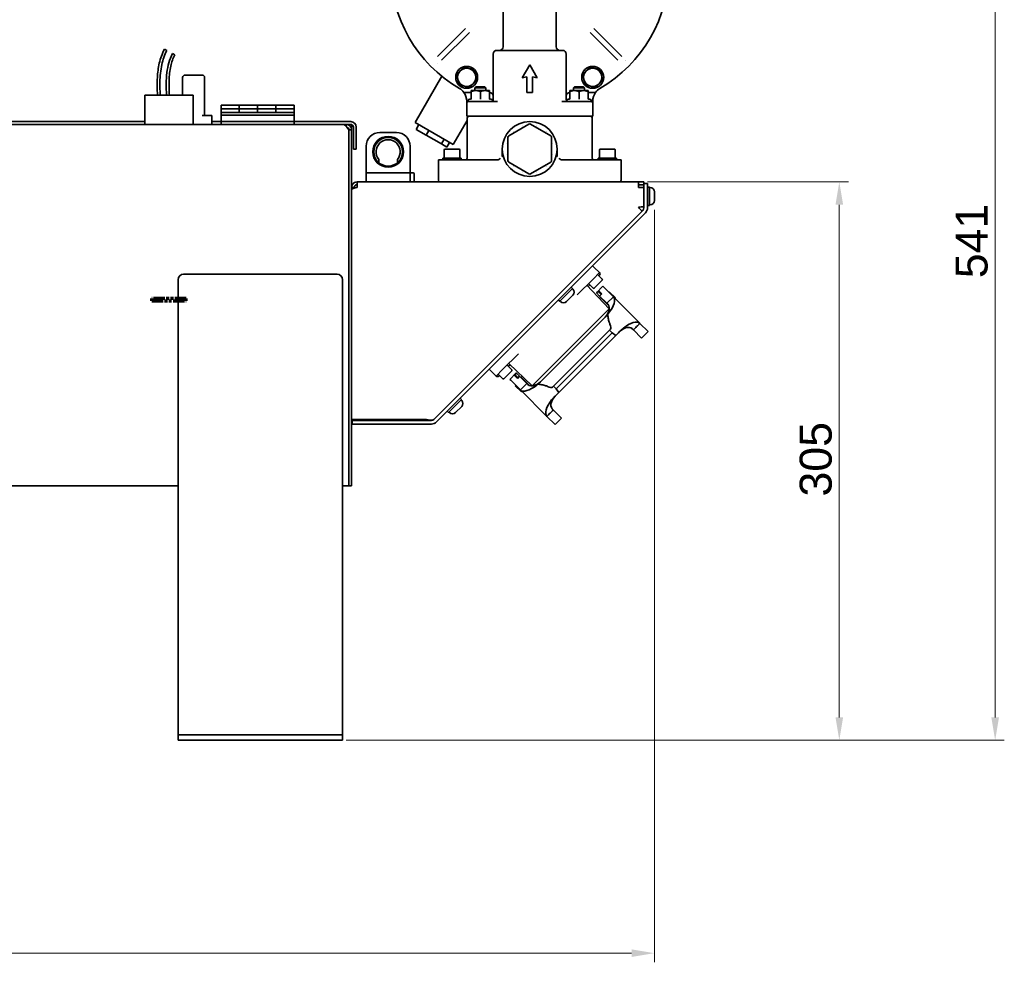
# Model space of a CAD drawing. Header units: millimetres. Extents: x 0 to 2970, y 0 to 2100.
# Tile 32 of 41: x 1225 to 1764, y 1173 to 1689. Entities that reach past the tile are written whole.
import ezdxf

# ---------------------------------------------------------------- set-up
doc = ezdxf.new("R2010")
doc.units = ezdxf.units.MM
doc.header["$LTSCALE"] = 5
doc.linetypes.add('DOUBLE_DASH_CHAIN', pattern=[1.2403, 0.6614, -0.0827, 0.1654, -0.0827, 0.1654, -0.0827])
doc.layers.add('Quote(ISO)', color=7, linetype='Continuous', lineweight=25, true_color=0x80ff00)
doc.layers.add('Spigoli visibili(ISO)', color=7, linetype='Continuous', lineweight=35)
doc.layers.add('Tratto-punto-punto(ISO)', color=7, linetype='DOUBLE_DASH_CHAIN', lineweight=70)
doc.styles.add('Corrente-BSI', font='arial.ttf')
doc.dimstyles.new('DEFAULT-ISO', dxfattribs={"dimscale": 5, "dimtxt": 3.5, "dimasz": 2.5, "dimexe": 1, "dimexo": 1, "dimgap": 0.762, "dimtad": 1, "dimtoh": 1, "dimrnd": 1e-08, "dimtxsty": 'Corrente-BSI', "dimcen": 0.09, "dimdle": 10, "dimclrd": 7, "dimclre": 7, "dimclrt": 7, "dimazin": 2, "dimtfac": 0.571429, "dimtmove": 0, "dimatfit": 3, "dimfxl": 1, "dimtolj": 1, "dimlwd": 5, "dimlwe": 5, "dimarcsym": 0})

# ---------------------------------------------------------------- blocks, each defined once
blk = doc.blocks.new('*D15')
at = {"layer": 'Defpoints', "color": 0, "linetype": 'Continuous', "transparency": 16777216}
for p in [(1528.83, 1835.77), (1758.83, 1835.77), (1398.5, 1294.87)]:
    blk.add_point(p, dxfattribs=at)
at = {"layer": 'Quote(ISO)', "color": 7, "linetype": 'Continuous', "lineweight": 5, "transparency": 16777216}
for p, q in [((1533.83, 1835.77), (1763.83, 1835.77)), ((1758.83, 1307.37), (1758.83, 1823.27)), ((1403.5, 1294.87), (1763.83, 1294.87))]:
    blk.add_line(p, q, dxfattribs=at)
at = {"layer": 'Quote(ISO)', "color": 7, "linetype": 'Continuous', "transparency": 16777216}
for points in [[(1756.75, 1823.27), (1760.92, 1823.27), (1758.83, 1835.77)], [(1756.75, 1307.37), (1760.92, 1307.37), (1758.83, 1294.87)]]:
    blk.add_solid(points, dxfattribs=at)
at = {"layer": 'Quote(ISO)', "color": 7, "linetype": 'Continuous', "lineweight": 9, "transparency": 16777216, "insert": (1737.15, 1547.67), "char_height": 17.5, "attachment_point": 1, "rotation": 90, "style": 'Corrente-BSI'}
blk.add_mtext('\\A1;541', dxfattribs=at)
blk = doc.blocks.new('*D16')
at = {"layer": 'Defpoints', "color": 0, "linetype": 'Continuous', "transparency": 16777216}
for p in [(804, 1618.37), (1572.25, 1590.16), (804, 1178.37)]:
    blk.add_point(p, dxfattribs=at)
at = {"layer": 'Quote(ISO)', "color": 7, "linetype": 'Continuous', "lineweight": 5, "transparency": 16777216}
for p, q in [((804, 1613.37), (804, 1173.37)), ((1572.25, 1585.16), (1572.25, 1173.37)), ((1559.75, 1178.37), (816.5, 1178.37))]:
    blk.add_line(p, q, dxfattribs=at)
at = {"layer": 'Quote(ISO)', "color": 7, "linetype": 'Continuous', "transparency": 16777216}
for points in [[(816.5, 1180.45), (816.5, 1176.28), (804, 1178.37)], [(1559.75, 1180.45), (1559.75, 1176.28), (1572.25, 1178.37)]]:
    blk.add_solid(points, dxfattribs=at)
at = {"layer": 'Quote(ISO)', "color": 7, "linetype": 'Continuous', "lineweight": 9, "transparency": 16777216, "insert": (1168.85, 1200.05), "char_height": 17.5, "attachment_point": 1, "style": 'Corrente-BSI'}
blk.add_mtext('\\A1;768', dxfattribs=at)
blk = doc.blocks.new('*D21')
at = {"layer": 'Defpoints', "color": 0, "linetype": 'Continuous', "transparency": 16777216}
for p in [(1563.5, 1600.37), (1673.5, 1600.37), (1398.5, 1294.87)]:
    blk.add_point(p, dxfattribs=at)
at = {"layer": 'Quote(ISO)', "color": 7, "linetype": 'Continuous', "lineweight": 5, "transparency": 16777216}
for p, q in [((1568.5, 1600.37), (1678.5, 1600.37)), ((1673.5, 1307.37), (1673.5, 1587.87)), ((1403.5, 1294.87), (1678.5, 1294.87))]:
    blk.add_line(p, q, dxfattribs=at)
at = {"layer": 'Quote(ISO)', "color": 7, "linetype": 'Continuous', "transparency": 16777216}
for points in [[(1671.42, 1587.87), (1675.58, 1587.87), (1673.5, 1600.37)], [(1671.42, 1307.37), (1675.58, 1307.37), (1673.5, 1294.87)]]:
    blk.add_solid(points, dxfattribs=at)
at = {"layer": 'Quote(ISO)', "color": 7, "linetype": 'Continuous', "lineweight": 9, "transparency": 16777216, "insert": (1651.81, 1428.22), "char_height": 17.5, "attachment_point": 1, "rotation": 90, "style": 'Corrente-BSI'}
blk.add_mtext('\\A1;305', dxfattribs=at)

msp = doc.modelspace()

# ---------------------------------------------------------------- linework, layer by layer
at = {"layer": 'Spigoli visibili(ISO)'}
for p, q in [((1489.5, 1696.706), (1489.5, 1674.365)), ((1518.5, 1696.706), (1518.5, 1674.365)), ((1468.852, 1684.339), (1453.548, 1669.034)), ((1455.669, 1666.913), (1470.974, 1682.218)), ((1537.027, 1682.218), (1552.331, 1666.913)), ((1554.453, 1669.034), (1539.148, 1684.339)), ((1305.293, 1672.248), (1303.966, 1672.948)), ((1522, 1672.365), (1486, 1672.365)), ((1309.717, 1669.918), (1308.39, 1670.617)), ((1484, 1670.365), (1484, 1645.364)), ((1524, 1670.365), (1524, 1645.364)), ((1504, 1664.365), (1499.959, 1657.365)), ((1508.042, 1657.365), (1504, 1664.365)), ((1314, 1657.465), (1314, 1651.365)), ((1324.6, 1658.865), (1315.4, 1658.865)), ((1326, 1657.465), (1326, 1651.365)), ((1455.958, 1658.154), (1441.358, 1632.866)), ((1499.959, 1657.365), (1502.5, 1657.814)), ((1502.5, 1657.814), (1502.5, 1649.365)), ((1505.5, 1649.365), (1505.5, 1657.814)), ((1505.5, 1657.814), (1508.042, 1657.365)), ((1314, 1651.365), (1314, 1647.865)), ((1326, 1651.365), (1326, 1636.765)), ((1472, 1650.365), (1474.5, 1650.365)), ((1472, 1649.765), (1472, 1650.365)), ((1472, 1645.936), (1472, 1649.765)), ((1474.555, 1652.365), (1474, 1651.811)), ((1474, 1651.811), (1480, 1651.811)), ((1474, 1651.811), (1474, 1650.365)), ((1474.5, 1650.365), (1479.5, 1650.365)), ((1474.555, 1652.365), (1479.446, 1652.365)), ((1477, 1645.936), (1477, 1649.765)), ((1479.446, 1652.365), (1480, 1651.811)), ((1479.5, 1650.365), (1482, 1650.365)), ((1480, 1651.811), (1480, 1650.365)), ((1482, 1650.365), (1482, 1649.765)), ((1482, 1645.936), (1482, 1649.765)), ((1526, 1650.365), (1528.5, 1650.365)), ((1526, 1649.765), (1526, 1650.365)), ((1526, 1645.936), (1526, 1649.765)), ((1528.555, 1652.365), (1528, 1651.811)), ((1528, 1651.811), (1534, 1651.811)), ((1528, 1651.811), (1528, 1650.365)), ((1528.5, 1650.365), (1533.5, 1650.365)), ((1528.555, 1652.365), (1533.446, 1652.365)), ((1531, 1645.936), (1531, 1649.765)), ((1533.446, 1652.365), (1534, 1651.811)), ((1533.5, 1650.365), (1536, 1650.365)), ((1534, 1651.811), (1534, 1650.365)), ((1536, 1650.365), (1536, 1649.765)), ((1536, 1645.936), (1536, 1649.765)), ((1293.3, 1647.865), (1319.7, 1647.865)), ((1293.3, 1647.865), (1293.3, 1631.865)), ((1319.7, 1647.865), (1319.7, 1631.865)), ((1467.941, 1649.365), (1472, 1649.365)), ((1469.5, 1643.565), (1469.5, 1644.621)), ((1475.393, 1644.365), (1470.3, 1644.365)), ((1471.763, 1645.862), (1470.673, 1645.465)), ((1475.393, 1644.365), (1486.421, 1644.365)), ((1482.238, 1645.862), (1483.327, 1645.465)), ((1502.5, 1649.365), (1505.5, 1649.365)), ((1521.58, 1644.365), (1532.607, 1644.365)), ((1525.763, 1645.862), (1524.673, 1645.465)), ((1537.7, 1644.365), (1532.607, 1644.365)), ((1536, 1649.365), (1540.059, 1649.365)), ((1536.238, 1645.862), (1537.327, 1645.465)), ((1538.5, 1644.621), (1538.5, 1643.565)), ((1335, 1642.365), (1335, 1640.365)), ((1335, 1642.365), (1345, 1642.365)), ((1335, 1640.365), (1335, 1638.365)), ((1335, 1640.365), (1345, 1640.365)), ((1345, 1642.365), (1345, 1640.365)), ((1345, 1640.365), (1345, 1642.365)), ((1345, 1642.365), (1355, 1642.365)), ((1345, 1640.365), (1345, 1638.365)), ((1345, 1638.365), (1345, 1640.365)), ((1345, 1640.365), (1355, 1640.365)), ((1365, 1642.365), (1355, 1642.365)), ((1355, 1642.365), (1355, 1640.365)), ((1355, 1640.365), (1355, 1642.365)), ((1365, 1640.365), (1355, 1640.365)), ((1355, 1640.365), (1355, 1638.365)), ((1355, 1638.365), (1355, 1640.365)), ((1365, 1642.365), (1365, 1640.365)), ((1365, 1640.365), (1365, 1642.365)), ((1375, 1642.365), (1365, 1642.365)), ((1365, 1640.365), (1365, 1638.365)), ((1365, 1638.365), (1365, 1640.365)), ((1375, 1640.365), (1365, 1640.365)), ((1375, 1640.365), (1375, 1642.365)), ((1375, 1638.365), (1375, 1640.365)), ((1469.5, 1643.565), (1469.5, 1636.365)), ((1538.5, 1643.565), (1538.5, 1636.365)), ((1293.3, 1633.365), (1126.5, 1633.365)), ((1324.6, 1636.765), (1328.6, 1636.765)), ((1330, 1636.765), (1328.6, 1636.765)), ((1330, 1636.765), (1330, 1631.865)), ((1335, 1633.365), (1330, 1633.365)), ((1335, 1638.365), (1335, 1636.965)), ((1375, 1638.365), (1335, 1638.365)), ((1335, 1636.965), (1335, 1633.365)), ((1375, 1636.965), (1335, 1636.965)), ((1335, 1633.365), (1335, 1631.865)), ((1375, 1633.365), (1335, 1633.365)), ((1373.5, 1633.365), (1336.5, 1633.365)), ((1375, 1638.365), (1375, 1636.965)), ((1375, 1636.965), (1375, 1633.365)), ((1375, 1631.865), (1375, 1633.365)), ((1406, 1633.365), (1375, 1633.365)), ((1469.75, 1634.043), (1462.143, 1620.866)), ((1474.963, 1636.365), (1469.5, 1636.365)), ((1469.75, 1635.365), (1469.75, 1613.365)), ((1474.963, 1636.365), (1491.105, 1636.365)), ((1516.895, 1636.365), (1491.105, 1636.365)), ((1516.895, 1636.365), (1533.037, 1636.365)), ((1538.5, 1636.365), (1533.037, 1636.365)), ((1538.25, 1635.365), (1538.25, 1613.365)), ((811.393, 1631.865), (1401.607, 1631.865)), ((1401.607, 1631.865), (1403.5, 1631.865)), ((1403.5, 1631.025), (1403.5, 1631.865)), ((1403.5, 1631.865), (1406, 1631.865)), ((1403.5, 1630.785), (1403.5, 1631.025)), ((1405, 1628.865), (1405, 1454.691)), ((1405, 1628.865), (1405, 1454.672)), ((1406.5, 1628.865), (1405, 1628.865)), ((1406.44, 1630.365), (1406.44, 1629.466)), ((1406.5, 1454.672), (1406.5, 1628.865)), ((1407.5, 1630.365), (1407.5, 1618.365)), ((1409, 1618.365), (1409, 1630.365)), ((1441.358, 1632.866), (1462.143, 1620.866)), ((1441.875, 1629.103), (1443.375, 1631.701)), ((1447.319, 1625.96), (1441.875, 1629.103)), ((1447.319, 1625.96), (1448.819, 1628.558)), ((1503.5, 1631.933), (1492.5, 1625.582)), ((1515.5, 1625.582), (1504.5, 1631.933)), ((1431, 1627.365), (1422, 1627.365)), ((1455.694, 1621.125), (1447.319, 1625.96)), ((1455.694, 1621.125), (1457.194, 1623.723)), ((1492, 1624.716), (1492, 1612.015)), ((1516, 1612.015), (1516, 1624.716)), ((1407.5, 1618.365), (1409, 1618.365)), ((1414.5, 1619.865), (1414.5, 1605.265)), ((1438.5, 1619.865), (1438.5, 1605.265)), ((1458.626, 1619.432), (1455.694, 1621.125)), ((1457.25, 1617.865), (1457.25, 1613.365)), ((1457.75, 1618.365), (1465.25, 1618.365)), ((1458.626, 1619.432), (1460.126, 1622.03)), ((1465.75, 1617.865), (1465.75, 1613.365)), ((1489, 1614.365), (1489, 1618.365)), ((1519, 1614.365), (1519, 1618.365)), ((1542.25, 1617.865), (1542.25, 1613.365)), ((1542.75, 1618.365), (1550.25, 1618.365)), ((1550.75, 1617.865), (1550.75, 1613.365)), ((1454, 1612.365), (1464, 1612.365)), ((1454, 1612.365), (1454, 1601.365)), ((1466.5, 1613.365), (1456.5, 1613.365)), ((1456.5, 1613.365), (1456.5, 1612.365)), ((1464, 1612.365), (1486.252, 1612.365)), ((1466.5, 1613.365), (1466.5, 1612.365)), ((1489.543, 1614.365), (1489, 1614.365)), ((1519, 1614.365), (1518.457, 1614.365)), ((1521.748, 1612.365), (1544, 1612.365)), ((1551.5, 1613.365), (1541.5, 1613.365)), ((1541.5, 1613.365), (1541.5, 1612.365)), ((1544, 1612.365), (1554, 1612.365)), ((1551.5, 1613.365), (1551.5, 1612.365)), ((1554, 1601.365), (1554, 1612.365)), ((1492.5, 1611.149), (1503.5, 1604.798)), ((1504.5, 1604.798), (1515.5, 1611.149)), ((1415.9, 1605.265), (1414.5, 1605.265)), ((1414.5, 1605.265), (1414.5, 1600.365)), ((1415.9, 1605.265), (1437.1, 1605.265)), ((1438.5, 1605.265), (1437.1, 1605.265)), ((1438.5, 1605.365), (1440.25, 1605.365)), ((1438.5, 1605.265), (1438.5, 1600.365)), ((1440.75, 1604.865), (1440.75, 1600.365)), ((1408, 1597.365), (1406.5, 1597.365)), ((1408, 1597.365), (1408, 1597.012)), ((1409.5, 1597.365), (1409.5, 1600.365)), ((1409.5, 1600.365), (1563.5, 1600.365)), ((1563.5, 1600.365), (1563.5, 1597.365)), ((1563.5, 1600.365), (1566.5, 1600.365)), ((1566.5, 1598.865), (1563.5, 1598.865)), ((1566.5, 1597.365), (1563.5, 1597.365)), ((1566.5, 1600.365), (1566.5, 1599.537)), ((1568.5, 1599.537), (1566.5, 1599.537)), ((1566.5, 1597.537), (1566.5, 1599.537)), ((1566.5, 1586.194), (1566.5, 1597.537)), ((1568.5, 1599.537), (1568.5, 1597.537)), ((1568.5, 1586.194), (1568.5, 1597.537)), ((1569.5, 1597.537), (1568.5, 1597.537)), ((1569.5, 1587.537), (1569.5, 1597.537)), ((1569.88, 1597.287), (1569.5, 1597.287)), ((1572.25, 1594.917), (1572.25, 1590.157)), ((1569.5, 1587.537), (1568.5, 1587.537)), ((1569.88, 1587.787), (1569.5, 1587.787)), ((1565.914, 1584.78), (1451.585, 1470.45)), ((1452.999, 1469.036), (1567.329, 1583.365)), ((1539.36, 1553.559), (1538.441, 1554.478)), ((1539.367, 1553.566), (1542.196, 1550.737)), ((1314.5, 1549.865), (1398.5, 1549.865)), ((1530.008, 1538.55), (1538.66, 1547.202)), ((1542.196, 1550.737), (1538.66, 1547.202)), ((1543.681, 1547.131), (1541.135, 1549.677)), ((1541.842, 1548.97), (1542.196, 1549.323)), ((1311.5, 1300.865), (1311.5, 1546.865)), ((1401.5, 1546.865), (1401.5, 1300.865)), ((1520.417, 1535.04), (1527.488, 1542.111)), ((1527.488, 1542.111), (1526.781, 1542.818)), ((1527.58, 1541.665), (1527.311, 1541.934)), ((1535.312, 1543.854), (1547.535, 1530.974)), ((1536.001, 1543.128), (1536.893, 1544.02)), ((1538.731, 1542.181), (1536.185, 1544.727)), ((1543.681, 1546.565), (1539.297, 1542.181)), ((1540.499, 1539.707), (1544.034, 1543.242)), ((1544.498, 1542.778), (1544.034, 1543.242)), ((1544.498, 1542.778), (1549.787, 1537.489)), ((1527.58, 1538.314), (1524.214, 1534.948)), ((1540.584, 1539.622), (1540.499, 1539.707)), ((1540.584, 1539.622), (1541.786, 1540.824)), ((1542.288, 1537.917), (1540.584, 1539.622)), ((1541.756, 1540.146), (1542.11, 1540.5)), ((1542.131, 1539.771), (1541.756, 1540.146)), ((1542.165, 1540.445), (1541.786, 1540.824)), ((1542.131, 1539.771), (1543.137, 1538.766)), ((1542.165, 1540.445), (1543.49, 1539.119)), ((1542.267, 1536.525), (1542.81, 1537.068)), ((1543.49, 1539.119), (1542.288, 1537.917)), ((1542.288, 1537.917), (1546.252, 1533.953)), ((1547.365, 1532.512), (1542.81, 1537.068)), ((1543.138, 1537.068), (1542.81, 1537.068)), ((1546.252, 1533.953), (1549.787, 1537.489)), ((1547.287, 1539.989), (1547.547, 1540.25)), ((1550.941, 1536.856), (1547.547, 1540.25)), ((1549.82, 1537.457), (1564.27, 1523.007)), ((1550.681, 1536.596), (1550.941, 1536.856)), ((1520.417, 1535.04), (1519.71, 1535.747)), ((1520.862, 1534.948), (1520.594, 1535.216)), ((1542.231, 1525.67), (1547.535, 1530.974)), ((1547.04, 1533.165), (1546.252, 1533.953)), ((1547.087, 1531.445), (1547.522, 1531.881)), ((1509.951, 1491.058), (1545.307, 1526.413)), ((1510.695, 1494.134), (1542.231, 1525.67)), ((1547.428, 1530.868), (1547.537, 1530.759)), ((1557.994, 1522.211), (1557.992, 1522.213)), ((1560.767, 1519.439), (1559.979, 1520.226)), ((1564.302, 1522.974), (1568.783, 1518.493)), ((1547.676, 1519.307), (1517.058, 1488.688)), ((1518.512, 1487.234), (1549.131, 1517.853)), ((1551.148, 1516.414), (1519.95, 1485.217)), ((1547.676, 1519.307), (1548.256, 1519.887)), ((1549.131, 1517.853), (1547.676, 1519.307)), ((1551.148, 1516.414), (1549.131, 1517.853)), ((1552.61, 1517.876), (1551.148, 1516.414)), ((1553.227, 1518.493), (1552.61, 1517.876)), ((1560.767, 1519.439), (1565.247, 1514.958)), ((1565.247, 1514.958), (1568.783, 1518.493)), ((1489.163, 1497.704), (1497.815, 1506.356)), ((1494.183, 1497.634), (1491.638, 1500.179)), ((1492.345, 1499.472), (1493.237, 1500.364)), ((1505.391, 1488.83), (1492.511, 1501.053)), ((1482.792, 1496.99), (1481.873, 1497.909)), ((1485.627, 1494.169), (1482.799, 1496.997)), ((1489.163, 1497.704), (1485.627, 1494.169)), ((1489.234, 1492.684), (1486.688, 1495.229)), ((1487.042, 1494.169), (1487.395, 1494.522)), ((1494.183, 1497.068), (1489.799, 1492.684)), ((1493.123, 1492.33), (1496.658, 1495.866)), ((1496.743, 1495.781), (1495.541, 1494.579)), ((1495.92, 1494.2), (1495.541, 1494.579)), ((1496.219, 1494.609), (1495.865, 1494.255)), ((1495.92, 1494.2), (1497.245, 1492.874)), ((1496.594, 1494.233), (1496.219, 1494.609)), ((1496.594, 1494.233), (1497.599, 1493.228)), ((1496.743, 1495.781), (1496.658, 1495.866)), ((1498.448, 1494.077), (1496.743, 1495.781)), ((1497.245, 1492.874), (1498.448, 1494.077)), ((1502.411, 1490.113), (1498.448, 1494.077)), ((1499.84, 1494.098), (1499.297, 1493.555)), ((1499.297, 1493.555), (1503.853, 1488.999)), ((1499.297, 1493.227), (1499.297, 1493.555)), ((1505.391, 1488.83), (1510.695, 1494.134)), ((1493.123, 1492.33), (1493.586, 1491.867)), ((1498.876, 1486.577), (1493.586, 1491.867)), ((1496.375, 1489.078), (1496.115, 1488.817)), ((1496.115, 1488.817), (1499.509, 1485.423)), ((1502.411, 1490.113), (1498.876, 1486.577)), ((1503.199, 1489.325), (1502.411, 1490.113)), ((1504.919, 1489.278), (1504.484, 1488.842)), ((1505.497, 1488.936), (1505.606, 1488.827)), ((1516.478, 1488.109), (1517.058, 1488.688)), ((1517.058, 1488.688), (1518.512, 1487.234)), ((1513.358, 1472.095), (1498.908, 1486.545)), ((1499.769, 1485.683), (1499.509, 1485.423)), ((1518.488, 1483.755), (1517.871, 1483.138)), ((1518.488, 1483.755), (1519.95, 1485.217)), ((1518.512, 1487.234), (1519.95, 1485.217)), ((1459.606, 1474.228), (1466.677, 1481.299)), ((1466.769, 1477.502), (1463.403, 1474.136)), ((1466.677, 1481.299), (1465.97, 1482.007)), ((1466.769, 1480.854), (1466.5, 1481.123)), ((1514.154, 1478.37), (1514.151, 1478.373)), ((1459.606, 1474.228), (1458.899, 1474.936)), ((1460.051, 1474.136), (1459.783, 1474.405)), ((1517.871, 1467.582), (1513.39, 1472.063)), ((1516.926, 1475.598), (1516.138, 1476.386)), ((1521.407, 1471.117), (1516.926, 1475.598)), ((1406.5, 1470.365), (1409.5, 1470.365)), ((1406.828, 1469.864), (1408.828, 1469.864)), ((1406.828, 1469.864), (1406.828, 1467.864)), ((1408.828, 1467.864), (1406.828, 1467.864)), ((1450.171, 1469.864), (1408.828, 1469.864)), ((1408.828, 1467.864), (1450.171, 1467.864)), ((1447.258, 1470.365), (1409.5, 1470.365)), ((1521.407, 1471.117), (1517.871, 1467.582)), ((1405, 1451.677), (1405, 1454.672)), ((1405, 1434.056), (1405, 1451.677)), ((1406.5, 1454.672), (1406.5, 1451.677)), ((1406.5, 1451.677), (1406.5, 1434.056)), ((1311.5, 1434.051), (901.5, 1434.051)), ((1405, 1434.051), (1401.5, 1434.051)), ((1405, 1434.051), (1405, 1434.056)), ((1405, 1434.051), (1406.5, 1434.051)), ((1406.5, 1434.056), (1406.5, 1434.051)), ((1311.5, 1297.865), (1311.5, 1300.865)), ((1401.5, 1300.865), (1401.5, 1297.865)), ((1311.5, 1297.865), (1314.5, 1297.865)), ((1311.5, 1297.865), (1311.5, 1294.865)), ((1314.5, 1294.865), (1311.5, 1294.865)), ((1398.5, 1297.865), (1314.5, 1297.865)), ((1398.5, 1294.865), (1314.5, 1294.865)), ((1398.5, 1297.865), (1401.5, 1297.865)), ((1401.5, 1294.865), (1398.5, 1294.865)), ((1401.5, 1294.865), (1401.5, 1297.865))]:
    msp.add_line(p, q, dxfattribs=at)
for centre, radius in [((1469.5, 1657.61), 6), ((1538.5, 1657.61), 6), ((1504, 1618.365), 15), ((1426.5, 1616.865), 8.432), ((1426.5, 1616.865), 7.85)]:
    msp.add_circle(centre, radius, dxfattribs=at)
for centre, radius, start, end in [((1504, 1717.365), 76.25, 120.29492, 239.70508), ((1504, 1717.365), 76.25, 300.29492, 59.70508), ((1486, 1670.365), 2, 90, 180), ((1487.5, 1674.365), 2, 270, 0), ((1520.5, 1674.365), 2, 180, 270), ((1522, 1670.365), 2, 0, 90), ((1503.332, 1718.011), 73.679, 315.99858, 315.99859), ((1506.645, 1720.104), 76.557, 225.99858, 225.99859), ((1469.5, 1657.61), 5, 134.66336, 194.66336), ((1469.5, 1657.61), 5, 74.66336, 134.66336), ((1469.5, 1657.61), 5, 14.66336, 74.66336), ((1538.5, 1657.61), 5, 134.66336, 194.66336), ((1538.5, 1657.61), 5, 74.66336, 134.66336), ((1538.5, 1657.61), 5, 14.66336, 74.66336), ((1315.4, 1657.465), 1.4, 90, 180), ((1324.6, 1657.465), 1.4, 0, 90), ((1469.5, 1657.61), 5, 194.66336, 254.66336), ((1469.5, 1657.61), 5, 314.66336, 14.66336), ((1538.5, 1657.61), 5, 194.66336, 254.66336), ((1538.5, 1657.61), 5, 314.66336, 14.66336), ((1461.5, 1644.621), 8, 36.37771, 59.70508), ((1469.5, 1657.61), 5, 254.66336, 314.66336), ((1538.5, 1657.61), 5, 254.66336, 314.66336), ((1546.5, 1644.621), 8, 120.29492, 143.62229), ((1461.5, 1644.621), 8, 0, 36.37771), ((1470.3, 1643.565), 0.8, 90, 180), ((1470.867, 1644.933), 0.567, 110, 270), ((1482, 1647.365), 2, 0, 90), ((1483.133, 1644.933), 0.567, 309.9631, 70), ((1526, 1647.365), 2, 90, 180), ((1524.867, 1644.933), 0.567, 110, 230.03807), ((1537.133, 1644.933), 0.567, 270, 70), ((1537.7, 1643.565), 0.8, 0, 90), ((1546.5, 1644.621), 8, 143.62229, 180), ((1406, 1630.365), 3, 0, 90), ((1470.75, 1635.365), 1, 90, 180), ((1537.25, 1635.365), 1, 0, 90), ((1406, 1630.365), 1.5, 0, 90), ((1504, 1618.366), 13, 106.46446, 106.466), ((1504, 1631.067), 1, 60, 120), ((1504, 1618.366), 13, 73.53399, 73.53554), ((1422, 1619.865), 7.5, 90, 180), ((1426.5, 1616.865), 6.6, 320.59842, 219.40158), ((1431, 1619.865), 7.5, 0, 90), ((1493, 1624.716), 1, 120, 180), ((1504, 1618.365), 13, 133.53399, 133.53554), ((1504, 1618.365), 13, 46.46446, 46.466), ((1515, 1624.716), 1, 0, 60), ((1457.75, 1617.865), 0.5, 90, 180), ((1465.25, 1617.865), 0.5, 0, 90), ((1504, 1618.365), 13, 166.46447, 166.46608), ((1504, 1618.365), 13, 13.53399, 13.53554), ((1542.75, 1617.865), 0.5, 90, 180), ((1550.25, 1617.865), 0.5, 0, 90), ((1468.75, 1613.365), 1, 270, 0), ((1504, 1618.365), 13, 193.53396, 193.53553), ((1493, 1612.015), 1, 180, 240), ((1515, 1612.015), 1, 300, 0), ((1504, 1618.365), 13, 346.46446, 346.466), ((1539.25, 1613.365), 1, 180, 270), ((1504, 1618.366), 13, 226.46446, 226.466), ((1504, 1618.366), 13, 313.53399, 313.53554), ((1440.25, 1604.865), 0.5, 0, 90), ((1455, 1601.365), 1, 180, 270), ((1504, 1618.365), 13, 253.53399, 253.53554), ((1504, 1605.664), 1, 240, 300), ((1504, 1618.366), 13, 286.46446, 286.466), ((1553, 1601.365), 1, 270, 0), ((1569.88, 1594.917), 2.37, 0, 90), ((1564.5, 1586.194), 2, 315, 0), ((1564.5, 1586.194), 4, 315, 0), ((1569.88, 1590.157), 2.37, 270, 0), ((1314.5, 1546.865), 3, 90, 180), ((1398.5, 1546.865), 3, 0, 90), ((1541.489, 1550.03), 1, 315, 45), ((1543.398, 1546.848), 0.4, 315, 45), ((1539.014, 1542.464), 0.4, 225, 315), ((1525.904, 1539.989), 2.37, 315, 45), ((1522.538, 1536.624), 2.37, 225, 315), ((1486.334, 1494.876), 1, 225, 315), ((1493.9, 1497.351), 0.4, 315, 45), ((1489.516, 1492.967), 0.4, 225, 315), ((1465.093, 1479.178), 2.37, 315, 45), ((1461.727, 1475.812), 2.37, 225, 315), ((1450.171, 1471.864), 2, 270, 315), ((1450.171, 1471.864), 4, 270, 315)]:
    msp.add_arc(centre, radius, start, end, dxfattribs=at)
for centre, major_axis, ratio, start_param, end_param in [((1486.42, 1648.346), (0, -3.98), 0.7331115, 0.0002219, 0.0002324), ((1542.094, 1529.731), (7.726, 7.725), 0.4226512, 4.9658048, 6.2930974), ((1541.723, 1529.005), (5.09, 4.456), 0.6439704, 4.8591096, 6.4539968), ((1541.185, 1526.958), (7.071, -7.071), 0.2679492, 0, 0.666568), ((1555.817, 1514.91), (4.457, 5.09), 0.6439077, 6.1125304, 7.7072952), ((1556.54, 1515.279), (7.708, 7.708), 0.4234275, 6.2728856, 7.6000657), ((1506.633, 1494.271), (-7.725, -7.726), 0.4226512, 6.2732732, 7.6005658), ((1507.36, 1494.641), (-4.456, -5.09), 0.6439704, 6.1123738, 7.707261), ((1509.407, 1495.18), (-7.071, 7.071), 0.2679492, 2.4750247, 3.1415927), ((1521.455, 1480.547), (-5.09, -4.457), 0.6439077, 4.8590754, 6.4538402), ((1521.086, 1479.825), (7.708, 7.708), 0.4234275, 1.8247123, 3.1518923)]:
    msp.add_ellipse(centre, major_axis=major_axis, ratio=ratio, start_param=start_param, end_param=end_param, dxfattribs=at)
for points, knots in [([(1300.227, 1647.865), (1300.02, 1651.099), (1299.961, 1654.335), (1300.302, 1660.166), (1300.624, 1662.768), (1301.807, 1667.947), (1302.704, 1670.551), (1303.966, 1672.948)], [2.9612693, 2.9612693, 2.9612693, 2.9612693, 3.9323694, 3.9323694, 4.7135778, 4.7135778, 5.5260492, 5.5260492, 5.5260492, 5.5260492]), ([(1305.293, 1672.248), (1304.027, 1669.844), (1303.15, 1667.218), (1301.901, 1661.448), (1301.617, 1658.244), (1301.507, 1652.66), (1301.583, 1650.261), (1301.739, 1647.865)], [0, 0, 0, 0, 0.8152482, 0.8152482, 1.7711464, 1.7711464, 2.4905919, 2.4905919, 2.4905919, 2.4905919]), ([(1305.21, 1647.865), (1304.931, 1651.998), (1304.911, 1656.128), (1305.828, 1663.805), (1306.71, 1667.428), (1308.39, 1670.617)], [2.9581885, 2.9581885, 2.9581885, 2.9581885, 4.1962304, 4.1962304, 5.2775099, 5.2775099, 5.2775099, 5.2775099]), ([(1309.717, 1669.918), (1308.702, 1667.992), (1307.998, 1665.891), (1306.941, 1661.197), (1306.673, 1658.553), (1306.484, 1653.237), (1306.566, 1650.548), (1306.75, 1647.865)], [0, 0, 0, 0, 0.6532584, 0.6532584, 1.4434424, 1.4434424, 2.2489661, 2.2489661, 2.2489661, 2.2489661]), ([(1471.747, 1645.56), (1471.774, 1645.572), (1471.808, 1645.589), (1471.873, 1645.642), (1471.901, 1645.671), (1471.949, 1645.738), (1471.969, 1645.776), (1471.994, 1645.856), (1472, 1645.895), (1472, 1645.936)], [-0.052819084, -0.052819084, -0.052819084, -0.052819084, -0.03808458, -0.03808458, -0.025325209, -0.025325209, -0.012031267, -0.012031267, 0, 0, 0, 0]), ([(1471.763, 1645.862), (1471.8, 1645.875), (1471.834, 1645.895), (1471.895, 1645.943), (1471.922, 1645.973), (1471.964, 1646.039), (1471.98, 1646.076), (1471.993, 1646.127), (1471.996, 1646.142), (1471.999, 1646.171), (1472, 1646.186), (1472, 1646.201)], [0, 0, 0, 0, 0.011618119, 0.011618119, 0.023323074, 0.023323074, 0.035024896, 0.035024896, 0.039389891, 0.039389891, 0.043821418, 0.043821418, 0.043821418, 0.043821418]), ([(1477, 1645.56), (1477, 1645.589), (1477, 1645.638), (1477, 1645.704), (1477, 1645.769), (1477, 1645.85), (1477, 1645.936)], [-0.00000398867, -0.00000398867, -0.00000398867, -0.00000398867, 0.00024837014, 0.00024837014, 0.00024837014, 0.00050071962, 0.00050071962, 0.00050071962, 0.00050071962]), ([(1482, 1646.201), (1482, 1646.183), (1482.002, 1646.165), (1482.007, 1646.131), (1482.01, 1646.114), (1482.023, 1646.072), (1482.033, 1646.048), (1482.059, 1646.002), (1482.074, 1645.98), (1482.109, 1645.941), (1482.129, 1645.924), (1482.177, 1645.889), (1482.206, 1645.873), (1482.237, 1645.862)], [0, 0, 0, 0, 0.005289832, 0.005289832, 0.010467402, 0.010467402, 0.018324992, 0.018324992, 0.026182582, 0.026182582, 0.034040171, 0.034040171, 0.043894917, 0.043894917, 0.043894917, 0.043894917]), ([(1482.254, 1645.56), (1482.185, 1645.589), (1482.123, 1645.638), (1482.076, 1645.704), (1482.03, 1645.769), (1482, 1645.85), (1482, 1645.936)], [-0.00000398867, -0.00000398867, -0.00000398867, -0.00000398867, 0.00024837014, 0.00024837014, 0.00024837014, 0.00050072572, 0.00050072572, 0.00050072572, 0.00050072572]), ([(1482.944, 1644.365), (1483.145, 1644.365), (1483.273, 1644.403), (1483.406, 1644.451), (1483.442, 1644.468), (1483.488, 1644.493), (1483.503, 1644.501), (1483.517, 1644.509), (1483.518, 1644.51), (1483.521, 1644.512), (1483.525, 1644.514), (1483.536, 1644.521), (1483.544, 1644.526), (1483.57, 1644.543), (1483.592, 1644.559), (1483.638, 1644.595), (1483.663, 1644.615), (1483.725, 1644.674), (1483.763, 1644.716), (1483.848, 1644.828), (1483.892, 1644.904), (1483.965, 1645.081), (1483.99, 1645.186), (1483.999, 1645.315), (1484, 1645.34), (1484, 1645.364)], [0, 0, 0, 0, 0.21305334, 0.21305334, 0.32649432, 0.32649432, 0.38230095, 0.38230095, 0.38917554, 0.38917554, 0.39439567, 0.39439567, 0.39973224, 0.39973224, 0.41051066, 0.41051066, 0.42117287, 0.42117287, 0.43886637, 0.43886637, 0.46540324, 0.46540324, 0.49736865, 0.49736865, 0.50481288, 0.50481288, 0.50481288, 0.50481288]), ([(1524, 1645.364), (1524, 1645.256), (1524.018, 1645.147), (1524.087, 1644.942), (1524.14, 1644.845), (1524.234, 1644.721), (1524.267, 1644.683), (1524.331, 1644.621), (1524.363, 1644.594), (1524.41, 1644.558), (1524.429, 1644.545), (1524.452, 1644.529), (1524.46, 1644.524), (1524.476, 1644.514), (1524.48, 1644.512), (1524.483, 1644.51), (1524.485, 1644.509), (1524.491, 1644.505), (1524.496, 1644.502), (1524.517, 1644.49), (1524.534, 1644.481), (1524.608, 1644.445), (1524.678, 1644.415), (1524.838, 1644.382), (1524.888, 1644.375), (1524.967, 1644.368), (1524.989, 1644.367), (1525.022, 1644.366), (1525.031, 1644.366), (1525.043, 1644.366), (1525.047, 1644.366), (1525.051, 1644.365), (1525.053, 1644.365), (1525.054, 1644.365), (1525.055, 1644.365), (1525.056, 1644.365), (1525.056, 1644.365), (1525.056, 1644.365), (1525.056, 1644.365), (1525.056, 1644.365), (1525.056, 1644.365), (1525.056, 1644.365), (1525.056, 1644.365), (1525.056, 1644.365)], [0, 0, 0, 0, 0.03284321, 0.03284321, 0.06581078, 0.06581078, 0.08161742, 0.08161742, 0.0952397, 0.0952397, 0.10411672, 0.10411672, 0.10931289, 0.10931289, 0.11736677, 0.11736677, 0.12425813, 0.12425813, 0.14493228, 0.14493228, 0.20695595, 0.20695595, 0.39317289, 0.39317289, 0.46297874, 0.46297874, 0.48914652, 0.48914652, 0.49895875, 0.49895875, 0.50263829, 0.50263829, 0.50401812, 0.50401812, 0.50453555, 0.50453555, 0.50473823, 0.50473823, 0.50483957, 0.50483957, 0.50489024, 0.50489024, 0.50490291, 0.50490291, 0.50490291, 0.50490291]), ([(1525.747, 1645.56), (1525.781, 1645.575), (1525.813, 1645.594), (1525.873, 1645.642), (1525.901, 1645.671), (1525.949, 1645.738), (1525.969, 1645.776), (1525.994, 1645.856), (1526, 1645.895), (1526, 1645.936)], [-0.050538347, -0.050538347, -0.050538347, -0.050538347, -0.03808458, -0.03808458, -0.025325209, -0.025325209, -0.012031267, -0.012031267, 0, 0, 0, 0]), ([(1525.763, 1645.862), (1525.8, 1645.875), (1525.834, 1645.895), (1525.895, 1645.943), (1525.922, 1645.973), (1525.964, 1646.039), (1525.98, 1646.076), (1525.993, 1646.127), (1525.996, 1646.142), (1525.999, 1646.171), (1526, 1646.186), (1526, 1646.201)], [0, 0, 0, 0, 0.011618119, 0.011618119, 0.023323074, 0.023323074, 0.035024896, 0.035024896, 0.039389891, 0.039389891, 0.043821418, 0.043821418, 0.043821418, 0.043821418]), ([(1531, 1645.56), (1531, 1645.589), (1531, 1645.638), (1531, 1645.704), (1531, 1645.769), (1531, 1645.85), (1531, 1645.936)], [-0.00000398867, -0.00000398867, -0.00000398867, -0.00000398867, 0.00024837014, 0.00024837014, 0.00024837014, 0.00050071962, 0.00050071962, 0.00050071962, 0.00050071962]), ([(1536, 1646.201), (1536, 1646.183), (1536.002, 1646.165), (1536.007, 1646.131), (1536.01, 1646.114), (1536.023, 1646.072), (1536.033, 1646.048), (1536.059, 1646.002), (1536.074, 1645.98), (1536.109, 1645.941), (1536.129, 1645.924), (1536.177, 1645.889), (1536.206, 1645.873), (1536.237, 1645.862)], [0, 0, 0, 0, 0.005289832, 0.005289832, 0.010467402, 0.010467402, 0.018324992, 0.018324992, 0.026182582, 0.026182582, 0.034040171, 0.034040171, 0.043894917, 0.043894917, 0.043894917, 0.043894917]), ([(1536.254, 1645.56), (1536.185, 1645.589), (1536.123, 1645.638), (1536.076, 1645.704), (1536.03, 1645.769), (1536, 1645.85), (1536, 1645.936)], [-0.00000398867, -0.00000398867, -0.00000398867, -0.00000398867, 0.00024837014, 0.00024837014, 0.00024837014, 0.00050072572, 0.00050072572, 0.00050072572, 0.00050072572]), ([(1405, 1628.865), (1404.261, 1629.892), (1403.522, 1630.9), (1402.783, 1631.432), (1402.391, 1631.714), (1401.999, 1631.865), (1401.607, 1631.865)], [0, 0, 0, 0, 1.0263219, 1.0263219, 1.0263219, 1.5707963, 1.5707963, 1.5707963, 1.5707963]), ([(1403.5, 1631.865), (1404.527, 1631.865), (1405.535, 1631.297), (1406.066, 1630.419), (1406.348, 1629.954), (1406.5, 1629.41), (1406.5, 1628.865)], [0, 0, 0, 0, 1.0263219, 1.0263219, 1.0263219, 1.5707963, 1.5707963, 1.5707963, 1.5707963]), ([(1405, 1628.865), (1405, 1629.476), (1404.588, 1630.065), (1404.015, 1630.274), (1403.983, 1630.286), (1403.951, 1630.297), (1403.918, 1630.306)], [0, 0, 0, 0, 1.2205093, 1.2205093, 1.2205093, 1.2882922, 1.2882922, 1.2882922, 1.2882922]), ([(1406, 1631.865), (1406.114, 1631.865), (1406.228, 1631.453), (1406.342, 1630.88), (1406.374, 1630.716), (1406.407, 1630.541), (1406.44, 1630.365)], [0, 0, 0, 0, 1.2205093, 1.2205093, 1.2205093, 1.5707963, 1.5707963, 1.5707963, 1.5707963]), ([(1421.411, 1612.249), (1421.41, 1612.307), (1421.41, 1612.365), (1421.408, 1612.476), (1421.406, 1612.527), (1421.404, 1612.596), (1421.403, 1612.622), (1421.402, 1612.655), (1421.401, 1612.666), (1421.401, 1612.675), (1421.4, 1612.676), (1421.4, 1612.676)], [-0.166177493, -0.166177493, -0.166177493, -0.166177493, -0.151627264, -0.151627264, -0.136040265, -0.136040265, -0.125158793, -0.125158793, -0.11696901, -0.11696901, -0.112637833, -0.112637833, -0.112637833, -0.112637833]), ([(1431.6, 1612.676), (1431.6, 1612.676), (1431.6, 1612.675), (1431.6, 1612.668), (1431.599, 1612.657), (1431.598, 1612.62), (1431.596, 1612.591), (1431.594, 1612.501), (1431.592, 1612.434), (1431.59, 1612.325), (1431.59, 1612.287), (1431.59, 1612.249)], [-0.112900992, -0.112900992, -0.112900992, -0.112900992, -0.109355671, -0.109355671, -0.100018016, -0.100018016, -0.086930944, -0.086930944, -0.067413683, -0.067413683, -0.057434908, -0.057434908, -0.057434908, -0.057434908]), ([(1486.252, 1612.365), (1486.407, 1612.365), (1486.591, 1612.395), (1486.834, 1612.477), (1486.937, 1612.526), (1487.03, 1612.583)], [0.165336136, 0.165336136, 0.165336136, 0.165336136, 0.211935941, 0.211935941, 0.242123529, 0.242123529, 0.242123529, 0.242123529]), ([(1487.801, 1613.365), (1487.8, 1613.364), (1487.799, 1613.363), (1487.684, 1613.178), (1487.535, 1612.999), (1487.258, 1612.743), (1487.144, 1612.655), (1487.03, 1612.583)], [-0.36830809, -0.36830809, -0.36830809, -0.36830809, -0.36779654, -0.36779654, -0.30505308, -0.30505308, -0.2649831, -0.2649831, -0.2649831, -0.2649831]), ([(1520.199, 1613.365), (1520.2, 1613.364), (1520.201, 1613.363), (1520.316, 1613.178), (1520.465, 1612.999), (1520.742, 1612.743), (1520.856, 1612.655), (1520.971, 1612.583)], [-0.00062455, -0.00062455, -0.00062455, -0.00062455, 0, 0, 0.07660351, 0.07660351, 0.12552497, 0.12552497, 0.12552497, 0.12552497]), ([(1520.971, 1612.583), (1521.063, 1612.526), (1521.167, 1612.477), (1521.409, 1612.395), (1521.593, 1612.365), (1521.748, 1612.365)], [0.423368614, 0.423368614, 0.423368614, 0.423368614, 0.453556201, 0.453556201, 0.500156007, 0.500156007, 0.500156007, 0.500156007]), ([(1409.5, 1600.365), (1408.474, 1600.365), (1407.466, 1599.797), (1406.934, 1598.919), (1406.652, 1598.454), (1406.5, 1597.91), (1406.5, 1597.365)], [0, 0, 0, 0, 1.0263219, 1.0263219, 1.0263219, 1.5707963, 1.5707963, 1.5707963, 1.5707963]), ([(1406.5, 1596.305), (1406.5, 1596.536), (1407.068, 1596.767), (1407.946, 1596.998), (1408.412, 1597.12), (1408.956, 1597.243), (1409.5, 1597.365)], [0, 0, 0, 0, 1.0263219, 1.0263219, 1.0263219, 1.5707963, 1.5707963, 1.5707963, 1.5707963]), ([(1409.5, 1598.865), (1408.89, 1598.865), (1408.301, 1598.453), (1408.091, 1597.88), (1408.031, 1597.716), (1408, 1597.541), (1408, 1597.365)], [0, 0, 0, 0, 1.2205093, 1.2205093, 1.2205093, 1.5707963, 1.5707963, 1.5707963, 1.5707963]), ([(1566.5, 1586.799), (1566.5, 1586.757), (1565.932, 1586.716), (1565.054, 1586.674), (1564.588, 1586.652), (1564.045, 1586.63), (1563.5, 1586.608)], [0, 0, 0, 0, 1.0263219, 1.0263219, 1.0263219, 1.5707963, 1.5707963, 1.5707963, 1.5707963]), ([(1563.5, 1586.608), (1564.197, 1585.853), (1564.88, 1585.111), (1565.227, 1584.706), (1565.411, 1584.491), (1565.502, 1584.368), (1565.487, 1584.352)], [0, 0, 0, 0, 1.0263219, 1.0263219, 1.0263219, 1.5707963, 1.5707963, 1.5707963, 1.5707963]), ([(1546.62, 1527.827), (1546.671, 1527.506), (1546.72, 1527.178), (1546.891, 1526.129), (1547.044, 1525.354), (1547.392, 1523.942), (1547.59, 1523.306), (1547.838, 1522.732), (1547.875, 1522.651), (1547.914, 1522.572)], [2.13581934, 2.13581934, 2.13581934, 2.13581934, 2.2365552, 2.2365552, 2.47433073, 2.47433073, 2.71210627, 2.71210627, 2.75186945, 2.75186945, 2.75186945, 2.75186945]), ([(1553.227, 1518.493), (1553.633, 1518.893), (1553.653, 1518.912), (1553.673, 1518.931), (1553.714, 1518.97), (1553.755, 1519.009), (1553.798, 1519.049), (1553.839, 1519.088), (1553.882, 1519.128), (1553.926, 1519.168), (1553.969, 1519.208), (1554.013, 1519.249), (1554.057, 1519.29), (1554.101, 1519.33), (1554.146, 1519.371), (1554.192, 1519.412), (1554.237, 1519.453), (1554.283, 1519.494), (1554.329, 1519.535), (1554.375, 1519.576), (1554.421, 1519.617), (1554.468, 1519.658), (1554.514, 1519.699), (1554.561, 1519.74), (1554.609, 1519.781), (1554.655, 1519.822), (1554.703, 1519.863), (1554.75, 1519.904), (1554.797, 1519.944), (1554.845, 1519.985), (1554.893, 1520.025), (1554.94, 1520.065), (1554.987, 1520.105), (1555.035, 1520.145), (1555.083, 1520.184), (1555.13, 1520.224), (1555.178, 1520.263), (1555.225, 1520.301), (1555.273, 1520.34), (1555.317, 1520.374)], [0.23637887, 0.23637887, 0.23637887, 0.23637887, 0.26906876, 0.26906876, 0.26906876, 0.33483376, 0.33483376, 0.33483376, 0.39986932, 0.39986932, 0.39986932, 0.46411866, 0.46411866, 0.46411866, 0.52752968, 0.52752968, 0.52752968, 0.59005512, 0.59005512, 0.59005512, 0.65165264, 0.65165264, 0.65165264, 0.71228485, 0.71228485, 0.71228485, 0.77191931, 0.77191931, 0.77191931, 0.8305285, 0.8305285, 0.8305285, 0.88808966, 0.88808966, 0.88808966, 0.94458469, 0.94458469, 0.94458469, 0.99999391, 0.99999391, 0.99999391, 0.99999391]), ([(1564.281, 1522.953), (1563.699, 1522.371), (1563.117, 1521.789), (1561.945, 1520.617), (1561.356, 1520.028), (1560.767, 1519.439)], [0, 0, 0, 0, 0.247, 0.247, 0.497, 0.497, 0.497, 0.497]), ([(1508.532, 1489.736), (1508.568, 1489.771), (1508.603, 1489.799), (1508.638, 1489.829), (1508.679, 1489.863), (1508.72, 1489.898), (1508.76, 1489.934), (1508.807, 1489.974), (1508.853, 1490.016), (1508.9, 1490.057), (1508.965, 1490.116), (1509.03, 1490.175), (1509.094, 1490.234), (1509.149, 1490.284), (1509.202, 1490.334), (1509.256, 1490.384), (1509.376, 1490.497), (1509.496, 1490.61), (1509.614, 1490.725), (1509.727, 1490.835), (1509.839, 1490.947), (1509.951, 1491.058)], [0, 0, 0, 0, 0.0704218, 0.0704218, 0.0704218, 0.1538216, 0.1538216, 0.1538216, 0.2499664, 0.2499664, 0.2499664, 0.3861283, 0.3861283, 0.3861283, 0.4999782, 0.4999782, 0.4999782, 0.7553625, 0.7553625, 0.7553625, 1, 1, 1, 1]), ([(1513.793, 1488.451), (1513.714, 1488.489), (1513.633, 1488.527), (1513.059, 1488.775), (1512.423, 1488.972), (1511.011, 1489.321), (1510.236, 1489.473), (1509.187, 1489.644), (1508.86, 1489.693), (1508.532, 1489.736)], [0.91628191, 0.91628191, 0.91628191, 0.91628191, 0.95603839, 0.95603839, 1.19381167, 1.19381167, 1.43158494, 1.43158494, 1.53210436, 1.53210436, 1.53210436, 1.53210436]), ([(1515.99, 1481.048), (1516.03, 1481.099), (1516.075, 1481.153), (1516.119, 1481.207), (1516.164, 1481.262), (1516.209, 1481.316), (1516.254, 1481.37), (1516.3, 1481.425), (1516.346, 1481.48), (1516.392, 1481.533), (1516.439, 1481.588), (1516.485, 1481.642), (1516.531, 1481.696), (1516.579, 1481.75), (1516.625, 1481.804), (1516.672, 1481.857), (1516.719, 1481.911), (1516.766, 1481.964), (1516.813, 1482.016), (1516.86, 1482.07), (1516.907, 1482.122), (1516.954, 1482.173), (1517.001, 1482.225), (1517.047, 1482.277), (1517.093, 1482.327), (1517.14, 1482.378), (1517.186, 1482.428), (1517.232, 1482.476), (1517.278, 1482.526), (1517.323, 1482.574), (1517.367, 1482.621), (1517.409, 1482.665), (1517.45, 1482.709), (1517.871, 1483.138)], [0.00000614, 0.00000614, 0.00000614, 0.00000614, 0.06350389, 0.06350389, 0.06350389, 0.12840487, 0.12840487, 0.12840487, 0.1946805, 0.1946805, 0.1946805, 0.26230067, 0.26230067, 0.26230067, 0.33122727, 0.33122727, 0.33122727, 0.40141399, 0.40141399, 0.40141399, 0.47280615, 0.47280615, 0.47280615, 0.54534073, 0.54534073, 0.54534073, 0.61894639, 0.61894639, 0.61894639, 0.69354371, 0.69354371, 0.69354371, 0.76362123, 0.76362123, 0.76362123, 0.76362123]), ([(1513.412, 1472.084), (1513.994, 1472.666), (1514.576, 1473.248), (1515.747, 1474.42), (1516.337, 1475.009), (1516.926, 1475.598)], [-0.497, -0.497, -0.497, -0.497, -0.25, -0.25, 0, 0, 0, 0]), ([(1451.121, 1470.109), (1450.63, 1469.887), (1449.926, 1469.88), (1449.092, 1470.002), (1448.517, 1470.086), (1447.888, 1470.226), (1447.258, 1470.365)], [0.2356758, 0.2356758, 0.2356758, 0.2356758, 1.0263219, 1.0263219, 1.0263219, 1.5707963, 1.5707963, 1.5707963, 1.5707963])]:
    msp.add_open_spline(points, degree=3, knots=knots, dxfattribs=at)
for points, weights in [([(1465.986, 1661.166), (1465.033, 1660.224), (1463.932, 1659.137)], [1.77942286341, 1.77942286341, 1.65166604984]), ([(1468.039, 1663.195), (1466.938, 1662.108), (1465.986, 1661.166)], [1.65166604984, 1.77942286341, 1.77942286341]), ([(1470.823, 1662.432), (1469.531, 1662.786), (1468.039, 1663.195)], [1.77942286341, 1.77942286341, 1.65166604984]), ([(1473.607, 1661.668), (1472.115, 1662.077), (1470.823, 1662.432)], [1.65166604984, 1.77942286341, 1.77942286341]), ([(1474.337, 1658.875), (1473.998, 1660.172), (1473.607, 1661.668)], [1.77942286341, 1.77942286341, 1.65166604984]), ([(1534.986, 1661.166), (1534.033, 1660.224), (1532.932, 1659.137)], [1.77942286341, 1.77942286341, 1.65166604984]), ([(1537.039, 1663.195), (1535.938, 1662.108), (1534.986, 1661.166)], [1.65166604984, 1.77942286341, 1.77942286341]), ([(1539.823, 1662.432), (1538.531, 1662.786), (1537.039, 1663.195)], [1.77942286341, 1.77942286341, 1.65166604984]), ([(1542.607, 1661.668), (1541.115, 1662.077), (1539.823, 1662.432)], [1.65166604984, 1.77942286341, 1.77942286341]), ([(1543.337, 1658.875), (1542.998, 1660.172), (1542.607, 1661.668)], [1.77942286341, 1.77942286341, 1.65166604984]), ([(1463.932, 1659.137), (1464.324, 1657.64), (1464.663, 1656.344)], [1.65166604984, 1.77942286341, 1.77942286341]), ([(1464.663, 1656.344), (1465.002, 1655.048), (1465.394, 1653.551)], [1.77942286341, 1.77942286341, 1.65166604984]), ([(1473.015, 1654.054), (1473.968, 1654.995), (1475.068, 1656.083)], [1.77942286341, 1.77942286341, 1.65166604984]), ([(1475.068, 1656.083), (1474.677, 1657.579), (1474.337, 1658.875)], [1.65166604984, 1.77942286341, 1.77942286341]), ([(1532.932, 1659.137), (1533.324, 1657.64), (1533.663, 1656.344)], [1.65166604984, 1.77942286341, 1.77942286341]), ([(1533.663, 1656.344), (1534.002, 1655.048), (1534.394, 1653.551)], [1.77942286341, 1.77942286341, 1.65166604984]), ([(1542.015, 1654.054), (1542.968, 1654.995), (1544.068, 1656.083)], [1.77942286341, 1.77942286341, 1.65166604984]), ([(1544.068, 1656.083), (1543.677, 1657.579), (1543.337, 1658.875)], [1.65166604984, 1.77942286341, 1.77942286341]), ([(1465.394, 1653.551), (1466.886, 1653.142), (1468.178, 1652.788)], [1.65166604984, 1.77942286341, 1.77942286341]), ([(1468.178, 1652.788), (1469.47, 1652.433), (1470.962, 1652.024)], [1.77942286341, 1.77942286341, 1.65166604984]), ([(1470.962, 1652.024), (1472.062, 1653.112), (1473.015, 1654.054)], [1.65166604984, 1.77942286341, 1.77942286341]), ([(1474.5, 1650.365), (1473.34, 1650.365), (1472, 1649.765)], [1.70003500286, 1.70003500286, 1.57797798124]), ([(1477, 1649.765), (1475.66, 1650.365), (1474.5, 1650.365)], [1.57797798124, 1.70003500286, 1.70003500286]), ([(1479.5, 1650.365), (1478.34, 1650.365), (1477, 1649.765)], [1.7000514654, 1.7000514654, 1.57799326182]), ([(1482, 1649.765), (1480.66, 1650.365), (1479.5, 1650.365)], [1.57799326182, 1.7000514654, 1.7000514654]), ([(1528.5, 1650.365), (1527.34, 1650.365), (1526, 1649.765)], [1.70003500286, 1.70003500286, 1.57797798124]), ([(1531, 1649.765), (1529.66, 1650.365), (1528.5, 1650.365)], [1.57797798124, 1.70003500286, 1.70003500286]), ([(1533.5, 1650.365), (1532.34, 1650.365), (1531, 1649.765)], [1.7000514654, 1.7000514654, 1.57799326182]), ([(1536, 1649.765), (1534.66, 1650.365), (1533.5, 1650.365)], [1.57799326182, 1.7000514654, 1.7000514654]), ([(1534.394, 1653.551), (1535.886, 1653.142), (1537.178, 1652.788)], [1.65166604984, 1.77942286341, 1.77942286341]), ([(1537.178, 1652.788), (1538.47, 1652.433), (1539.962, 1652.024)], [1.77942286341, 1.77942286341, 1.65166604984]), ([(1539.962, 1652.024), (1541.062, 1653.112), (1542.015, 1654.054)], [1.65166604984, 1.77942286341, 1.77942286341])]:
    msp.add_rational_spline(points, weights, degree=2, dxfattribs=at)
for points in [[(1406.44, 1630.365), (1406.392, 1630.878), (1406.344, 1631.386), (1406.296, 1631.832)], [(1421.418, 1610.883), (1421.415, 1611.341), (1421.413, 1611.796), (1421.411, 1612.249)], [(1431.59, 1612.249), (1431.588, 1611.796), (1431.585, 1611.341), (1431.583, 1610.883)], [(1545.307, 1526.413), (1545.754, 1526.843), (1546.197, 1527.317), (1546.62, 1527.827)], [(1547.192, 1528.507), (1547.008, 1528.278), (1546.82, 1528.051), (1546.623, 1527.83)], [(1507.858, 1489.173), (1508.092, 1489.361), (1508.322, 1489.552), (1508.532, 1489.736)]]:
    msp.add_open_spline(points, degree=3, dxfattribs=at)
at = {"layer": 'Tratto-punto-punto(ISO)', "ltscale": 1.874667}
for p, q in [((1315.9, 1536.49), (1297.1, 1536.49)), ((1297.1, 1535.39), (1315.9, 1535.39))]:
    msp.add_line(p, q, dxfattribs=at)
at = {"layer": 'Tratto-punto-punto(ISO)', "ltscale": 0.069733}
for p, q in [((1297.1, 1535.39), (1297.1, 1536.49)), ((1315.9, 1535.39), (1315.9, 1536.49))]:
    msp.add_line(p, q, dxfattribs=at)

# ---------------------------------------------------------------- dimensions: what is measured, and where the dimension line sits
at = {"layer": 'Quote(ISO)', "color": 7, "linetype": 'Continuous', "lineweight": 9}
for base, p1, p2, picture, middle in [((1758.835, 1835.765), (1398.5, 1294.865), (1528.835, 1835.765), '*D15', (1758.835, 1565.315)), ((1673.500239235, 1600.365499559), (1398.500239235, 1294.865499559), (1563.500239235, 1600.365499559), '*D21', (1673.500239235, 1447.615499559))]:
    dim = msp.add_linear_dim(base=base, p1=p1, p2=p2, angle=90, dimstyle='DEFAULT-ISO', override={"dimgap": 0.762, "dimtoh": 0, "dimdec": 0, "dimtol": 0, "dimlim": 0, "dimtp": 0, "dimtm": 0, "dimtdec": 2, "dimtofl": 0, "dimatfit": 1}, dxfattribs=at)
    dim.commit()
    dim.dimension.update_dxf_attribs({"geometry": picture, "text_midpoint": middle, "dimtype": 160})
dim = msp.add_linear_dim(base=(804, 1178.365), p1=(1572.25, 1590.157), p2=(804, 1618.365), dimstyle='DEFAULT-ISO', override={"dimgap": 0.762, "dimtoh": 0, "dimdec": 0, "dimtol": 0, "dimlim": 0, "dimtp": 0, "dimtm": 0, "dimtdec": 2, "dimtofl": 0, "dimatfit": 1}, dxfattribs=at)
dim.commit()
dim.dimension.update_dxf_attribs({"geometry": '*D16', "text_midpoint": (1188.125, 1178.365), "dimtype": 160})

doc.saveas('drawing.dxf')
